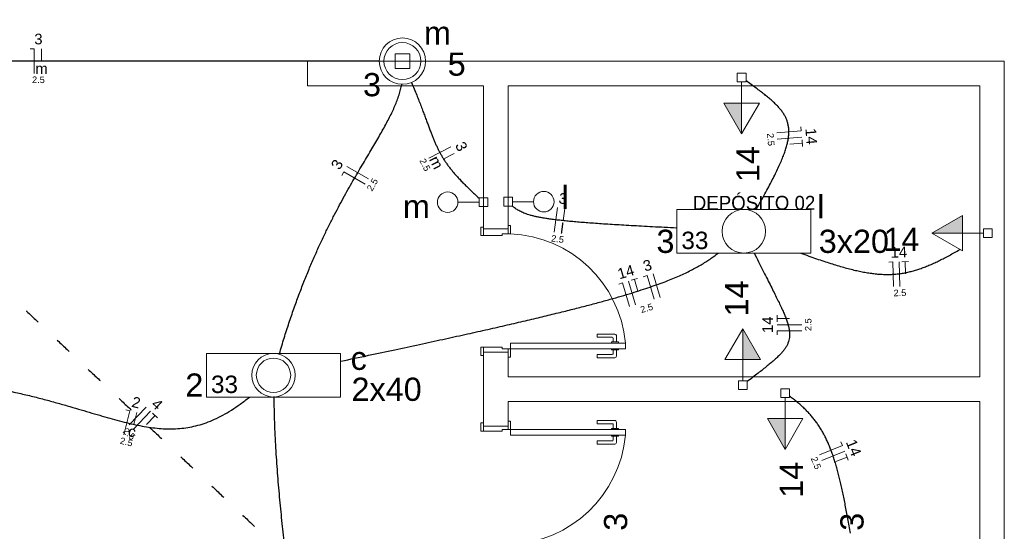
# Model space of a CAD drawing. Header units: millimetres. Extents: x 26 to 1362, y 24 to 358.
# Tile 253 of 256: x 1291 to 1297, y 287 to 290. Entities that reach past the tile are written whole.
import ezdxf

# ---------------------------------------------------------------- set-up
doc = ezdxf.new("R2010")
doc.units = ezdxf.units.MM
doc.linetypes.add('DOT2', pattern=[3.175, 0, -3.175])
for name, color, linetype, lineweight in [('EL-Condutos', 4, 'Continuous', 30), ('EL-Fios', 9, 'Continuous', 20), ('EL-Textos fios', 7, 'Continuous', 20), ('EL-Textos pontos', 5, 'Continuous', 20), ('MB ALVENARIA', 7, 'Continuous', 20), ('MB ESQUADRIA', 7, 'Continuous', 20), ('MB TEXTO 0', 7, 'Continuous', 20), ('P-SIMBOL', 5, 'Continuous', 20)]:
    doc.layers.add(name, color=color, linetype=linetype, lineweight=lineweight)
doc.styles.add('arial', font='arial.ttf')
doc.styles.add('AvantGardeBkBT', font='txt')

msp = doc.modelspace()

# ---------------------------------------------------------------- hatches: boundary and pattern name
at = {"layer": 'P-SIMBOL', "linetype": 'Continuous'}
for points in [[(1295.2566, 289.4539), (1295.2566, 289.2664), (1295.1483, 289.4539)], [(1296.6015, 288.6617), (1296.414, 288.6617), (1296.6015, 288.7699)], [(1295.2632, 287.892), (1295.2632, 288.0795), (1295.3714, 287.892)], [(1295.5217, 287.5329), (1295.5217, 287.3454), (1295.4134, 287.5329)]]:
    msp.add_hatch(color=256, dxfattribs=at).paths.add_polyline_path(points)

# ---------------------------------------------------------------- linework, layer by layer
at = {"layer": 'EL-Condutos', "linetype": 'Continuous'}
for points in [[(1293.0503, 289.709), (1292.8492, 289.709), (1292.6604, 289.709), (1292.4831, 289.709), (1292.3164, 289.709), (1292.1594, 289.709), (1292.0113, 289.709), (1291.8711, 289.709), (1291.7379, 289.709), (1291.611, 289.709), (1291.4893, 289.709), (1291.3721, 289.709), (1291.2583, 289.709), (1291.1473, 289.709), (1291.038, 289.709), (1290.9295, 289.709), (1290.8211, 289.709), (1290.7118, 289.709), (1290.6007, 289.709), (1290.487, 289.709), (1290.3698, 289.709), (1290.2481, 289.709), (1290.1211, 289.709), (1289.988, 289.709), (1289.8478, 289.709), (1289.6996, 289.709), (1289.5427, 289.709), (1289.376, 289.709), (1289.1987, 289.709), (1289.0099, 289.709), (1288.8088, 289.709)], [(1292.4419, 287.9283), (1292.4705, 288.0235), (1292.4998, 288.1148), (1292.5297, 288.2021), (1292.5601, 288.2856), (1292.5908, 288.3654), (1292.6219, 288.4418), (1292.6531, 288.5147), (1292.6844, 288.5845), (1292.7156, 288.6511), (1292.7468, 288.7147), (1292.7777, 288.7754), (1292.8083, 288.8335), (1292.8384, 288.889), (1292.868, 288.942), (1292.897, 288.9927), (1292.9253, 289.0413), (1292.9527, 289.0878), (1292.9792, 289.1324), (1293.0046, 289.1752), (1293.0289, 289.2164), (1293.0519, 289.2561), (1293.0736, 289.2944), (1293.0939, 289.3315), (1293.1126, 289.3674), (1293.1297, 289.4024), (1293.145, 289.4366), (1293.1584, 289.47), (1293.1699, 289.5029), (1293.1794, 289.5354), (1293.1867, 289.5675)], [(1293.2462, 289.5794), (1293.2626, 289.5396), (1293.2776, 289.5022), (1293.2914, 289.4671), (1293.3042, 289.4341), (1293.316, 289.4031), (1293.327, 289.3739), (1293.3372, 289.3464), (1293.3469, 289.3205), (1293.3561, 289.296), (1293.365, 289.2728), (1293.3737, 289.2508), (1293.3822, 289.2299), (1293.3908, 289.2098), (1293.3995, 289.1905), (1293.4085, 289.1718), (1293.4179, 289.1536), (1293.4278, 289.1357), (1293.4383, 289.1181), (1293.4495, 289.1006), (1293.4616, 289.083), (1293.4747, 289.0652), (1293.489, 289.0471), (1293.5044, 289.0286), (1293.5212, 289.0095), (1293.5395, 288.9896), (1293.5594, 288.9689), (1293.581, 288.9472), (1293.6045, 288.9243), (1293.6299, 288.9002), (1293.6574, 288.8747)], [(1295.3448, 288.8048), (1295.3725, 288.8543), (1295.3981, 288.9009), (1295.4216, 288.9446), (1295.443, 288.9856), (1295.4624, 289.0241), (1295.4797, 289.0602), (1295.4949, 289.0941), (1295.5081, 289.1258), (1295.5192, 289.1556), (1295.5283, 289.1836), (1295.5353, 289.21), (1295.5403, 289.2348), (1295.5432, 289.2582), (1295.5441, 289.2805), (1295.543, 289.3016), (1295.5398, 289.3218), (1295.5346, 289.3413), (1295.5274, 289.3601), (1295.5181, 289.3784), (1295.5068, 289.3964), (1295.4935, 289.4141), (1295.4782, 289.4319), (1295.4609, 289.4497), (1295.4415, 289.4677), (1295.4202, 289.4862), (1295.3968, 289.5051), (1295.3715, 289.5248), (1295.3442, 289.5453), (1295.3148, 289.5667), (1295.2835, 289.5893)], [(1294.8608, 288.6927), (1294.7856, 288.6965), (1294.7144, 288.7002), (1294.6472, 288.7038), (1294.5839, 288.7073), (1294.5242, 288.7108), (1294.4682, 288.7142), (1294.4155, 288.7175), (1294.3662, 288.7209), (1294.3201, 288.7242), (1294.277, 288.7276), (1294.2369, 288.7311), (1294.1996, 288.7346), (1294.1649, 288.7381), (1294.1328, 288.7418), (1294.1031, 288.7455), (1294.0757, 288.7494), (1294.0504, 288.7535), (1294.0272, 288.7577), (1294.0059, 288.762), (1293.9864, 288.7666), (1293.9685, 288.7714), (1293.9522, 288.7764), (1293.9372, 288.7817), (1293.9235, 288.7872), (1293.9109, 288.793), (1293.8993, 288.7991), (1293.8886, 288.8055), (1293.8787, 288.8122), (1293.8693, 288.8193), (1293.8605, 288.8268)], [(1292.8164, 287.8828), (1292.9848, 287.9183), (1293.1442, 287.9523), (1293.2948, 287.9846), (1293.4369, 288.0155), (1293.5708, 288.045), (1293.6968, 288.0731), (1293.8152, 288.1), (1293.9263, 288.1257), (1294.0303, 288.1503), (1294.1277, 288.1739), (1294.2185, 288.1965), (1294.3033, 288.2182), (1294.3822, 288.2391), (1294.4556, 288.2592), (1294.5237, 288.2787), (1294.5868, 288.2976), (1294.6453, 288.316), (1294.6993, 288.3339), (1294.7493, 288.3514), (1294.7955, 288.3686), (1294.8382, 288.3856), (1294.8777, 288.4024), (1294.9143, 288.4192), (1294.9483, 288.4359), (1294.9799, 288.4527), (1295.0095, 288.4697), (1295.0374, 288.4868), (1295.0638, 288.5043), (1295.089, 288.5221), (1295.1135, 288.5403)], [(1295.3332, 288.5411), (1295.3596, 288.4876), (1295.3845, 288.4379), (1295.4077, 288.3918), (1295.4293, 288.3491), (1295.4493, 288.3096), (1295.4675, 288.2731), (1295.484, 288.2394), (1295.4987, 288.2082), (1295.5116, 288.1794), (1295.5226, 288.1528), (1295.5316, 288.1282), (1295.5388, 288.1053), (1295.544, 288.0839), (1295.5471, 288.0639), (1295.5482, 288.0451), (1295.5471, 288.0271), (1295.544, 288.0099), (1295.5386, 287.9932), (1295.531, 287.9768), (1295.5212, 287.9606), (1295.5091, 287.9442), (1295.4946, 287.9275), (1295.4778, 287.9103), (1295.4586, 287.8924), (1295.4369, 287.8735), (1295.4127, 287.8536), (1295.3859, 287.8323), (1295.3566, 287.8094), (1295.3247, 287.7848), (1295.2902, 287.7583)], [(1295.6174, 288.5401), (1295.6661, 288.5225), (1295.7124, 288.5062), (1295.7566, 288.4912), (1295.7988, 288.4775), (1295.8389, 288.465), (1295.8773, 288.4539), (1295.914, 288.4441), (1295.9492, 288.4355), (1295.9829, 288.4282), (1296.0153, 288.4222), (1296.0466, 288.4174), (1296.0768, 288.4139), (1296.106, 288.4117), (1296.1345, 288.4107), (1296.1623, 288.4109), (1296.1896, 288.4125), (1296.2165, 288.4152), (1296.2431, 288.4192), (1296.2695, 288.4244), (1296.2959, 288.4309), (1296.3224, 288.4386), (1296.3492, 288.4475), (1296.3762, 288.4576), (1296.4038, 288.469), (1296.432, 288.4815), (1296.4609, 288.4953), (1296.4906, 288.5102), (1296.5214, 288.5264), (1296.5532, 288.5438), (1296.5863, 288.5623)], [(1290.2583, 287.7805), (1290.3711, 287.7696), (1290.4783, 287.7565), (1290.5802, 287.7414), (1290.6771, 287.7247), (1290.7691, 287.7067), (1290.8566, 287.6876), (1290.9398, 287.6677), (1291.0189, 287.6474), (1291.0943, 287.6269), (1291.1661, 287.6064), (1291.2347, 287.5864), (1291.3003, 287.567), (1291.3631, 287.5486), (1291.4234, 287.5314), (1291.4815, 287.5158), (1291.5376, 287.502), (1291.592, 287.4904), (1291.6449, 287.4811), (1291.6966, 287.4746), (1291.7473, 287.471), (1291.7973, 287.4708), (1291.8469, 287.4741), (1291.8963, 287.4812), (1291.9458, 287.4925), (1291.9956, 287.5083), (1292.046, 287.5287), (1292.0972, 287.5542), (1292.1495, 287.585), (1292.2032, 287.6214), (1292.2585, 287.6636)], [(1292.4068, 287.6673), (1292.4111, 287.5093), (1292.4185, 287.3549), (1292.4285, 287.204), (1292.4408, 287.0566), (1292.4552, 286.9125), (1292.4712, 286.772), (1292.4886, 286.6348), (1292.507, 286.5009), (1292.5261, 286.3705), (1292.5457, 286.2433), (1292.5652, 286.1194), (1292.5845, 285.9988), (1292.6033, 285.8814), (1292.6211, 285.7673), (1292.6376, 285.6563), (1292.6526, 285.5485), (1292.6657, 285.4439), (1292.6766, 285.3423), (1292.685, 285.2439), (1292.6905, 285.1485), (1292.6928, 285.0562), (1292.6916, 284.9668), (1292.6866, 284.8805), (1292.6774, 284.7971), (1292.6637, 284.7166), (1292.6452, 284.6391), (1292.6216, 284.5644), (1292.5925, 284.4926), (1292.5576, 284.4237), (1292.5166, 284.3575)], [(1295.9196, 286.8351), (1295.9115, 286.8803), (1295.9035, 286.9238), (1295.8957, 286.9657), (1295.8879, 287.0059), (1295.8802, 287.0447), (1295.8724, 287.082), (1295.8646, 287.1179), (1295.8566, 287.1523), (1295.8485, 287.1855), (1295.8402, 287.2174), (1295.8316, 287.2481), (1295.8226, 287.2777), (1295.8133, 287.3061), (1295.8036, 287.3334), (1295.7933, 287.3598), (1295.7826, 287.3852), (1295.7713, 287.4096), (1295.7593, 287.4333), (1295.7467, 287.4561), (1295.7333, 287.4782), (1295.7192, 287.4996), (1295.7042, 287.5203), (1295.6883, 287.5404), (1295.6715, 287.56), (1295.6538, 287.5791), (1295.6349, 287.5977), (1295.6151, 287.616), (1295.594, 287.6339), (1295.5718, 287.6516), (1295.5484, 287.669)]]:
    msp.add_spline(points, degree=3, dxfattribs=at)
at = {"layer": 'EL-Condutos', "linetype": 'DOT2', "ltscale": 0.05}
msp.add_spline([(1289.3948, 289.6085), (1289.6047, 289.4105), (1289.8011, 289.2252), (1289.9849, 289.0518), (1290.1572, 288.8893), (1290.3189, 288.7368), (1290.4709, 288.5933), (1290.6143, 288.4581), (1290.7499, 288.3301), (1290.8788, 288.2086), (1291.0019, 288.0924), (1291.1202, 287.9808), (1291.2346, 287.8729), (1291.3462, 287.7677), (1291.4558, 287.6643), (1291.5644, 287.5618), (1291.6731, 287.4593), (1291.7827, 287.3559), (1291.8942, 287.2507), (1292.0086, 287.1428), (1292.1269, 287.0312), (1292.25, 286.915), (1292.3789, 286.7935), (1292.5146, 286.6655), (1292.6579, 286.5303), (1292.8099, 286.3868), (1292.9716, 286.2343), (1293.1439, 286.0718), (1293.3278, 285.8984), (1293.5241, 285.7131), (1293.734, 285.5151)], degree=3, dxfattribs=at)
at = {"layer": 'EL-Fios'}
for p, q in [((1290.9233, 289.784), (1290.9483, 289.784)), ((1290.9483, 289.634), (1290.9483, 289.784)), ((1290.993, 289.709), (1290.993, 289.784)), ((1295.4702, 289.272), (1295.6197, 289.2839)), ((1295.6177, 289.3088), (1295.6197, 289.2839)), ((1295.4731, 289.2346), (1295.6227, 289.2465)), ((1295.5509, 289.2032), (1295.6256, 289.2091)), ((1295.6241, 289.2291), (1295.6272, 289.1892)), ((1293.3511, 289.1189), (1293.4851, 289.1863)), ((1293.4382, 289.1126), (1293.5052, 289.1463)), ((1292.822, 289.0127), (1292.8344, 289.0344)), ((1292.9646, 288.9598), (1292.8344, 289.0344)), ((1292.9832, 288.9924), (1292.853, 289.0669)), ((1294.1148, 288.6683), (1294.1345, 288.817)), ((1294.169, 288.7368), (1294.1789, 288.8111)), ((1296.1526, 288.4857), (1296.1776, 288.4864)), ((1296.1821, 288.3365), (1296.1776, 288.4864)), ((1296.2196, 288.3376), (1296.2151, 288.4875)), ((1296.2326, 288.4881), (1296.2725, 288.4893)), ((1296.2548, 288.4137), (1296.2526, 288.4887)), ((1294.7599, 288.27), (1294.7175, 288.4139)), ((1294.5077, 288.3522), (1294.5317, 288.3592)), ((1294.574, 288.2153), (1294.5317, 288.3592)), ((1294.61, 288.2259), (1294.5676, 288.3698)), ((1294.5844, 288.3748), (1294.6228, 288.3861)), ((1294.6248, 288.3085), (1294.6036, 288.3804)), ((1294.6576, 288.3963), (1294.6816, 288.4034)), ((1294.7239, 288.2595), (1294.6816, 288.4034)), ((1295.4731, 288.1222), (1295.4731, 288.1622)), ((1295.5481, 288.1422), (1295.4731, 288.1422)), ((1295.6231, 288.1047), (1295.4731, 288.1047)), ((1295.6231, 288.0672), (1295.4731, 288.0672)), ((1295.4731, 288.0422), (1295.4731, 288.0672)), ((1291.4939, 287.4353), (1291.5303, 287.5808)), ((1291.506, 287.5869), (1291.5303, 287.5808)), ((1291.5266, 287.4944), (1291.6295, 287.6035)), ((1291.5539, 287.4686), (1291.6568, 287.5777)), ((1291.5555, 287.4972), (1291.5737, 287.57)), ((1291.6326, 287.4974), (1291.6841, 287.552)), ((1291.6695, 287.5657), (1291.6986, 287.5383)), ((1295.8612, 287.3919), (1295.8706, 287.3687)), ((1295.7315, 287.3126), (1295.8706, 287.3687)), ((1295.7455, 287.2778), (1295.8846, 287.334)), ((1295.8291, 287.2711), (1295.8986, 287.2992)), ((1295.8911, 287.3177), (1295.9061, 287.2807))]:
    msp.add_line(p, q, dxfattribs=at)
at = {"layer": 'MB ALVENARIA'}
for points in [[(1292.6135, 289.709), (1296.856, 289.709)], [(1292.6135, 289.709), (1292.6135, 289.5585)], [(1296.856, 281.8435), (1296.856, 289.709)], [(1292.6135, 289.5585), (1293.684, 289.5585)], [(1293.684, 288.688), (1293.684, 289.5585)], [(1293.834, 289.5585), (1296.706, 289.5585)], [(1293.834, 288.688), (1293.834, 289.5585)], [(1296.706, 287.7875), (1296.706, 289.5585)], [(1293.684, 287.4875), (1293.684, 287.9375)], [(1293.834, 287.7875), (1293.834, 287.9375)], [(1293.834, 287.7875), (1296.706, 287.7875)], [(1293.834, 287.6375), (1296.706, 287.6375)], [(1293.834, 287.4875), (1293.834, 287.6375)], [(1296.706, 285.216), (1296.706, 287.6375)]]:
    msp.add_lwpolyline(points, dxfattribs=at)
at = {"layer": 'MB ESQUADRIA'}
for p, q in [((1293.684, 288.648), (1293.684, 288.683)), ((1293.684, 288.648), (1293.684, 288.683)), ((1293.799, 288.658), (1293.799, 288.648)), ((1293.799, 288.658), (1293.834, 288.658)), ((1293.799, 288.658), (1293.799, 288.648)), ((1293.799, 288.658), (1293.834, 288.658)), ((1293.834, 288.658), (1293.834, 288.683)), ((1293.834, 288.658), (1293.834, 288.683)), ((1293.799, 288.648), (1293.684, 288.648)), ((1293.799, 288.648), (1293.684, 288.648)), ((1294.377, 288.048), (1294.377, 288.028)), ((1294.484, 288.048), (1294.377, 288.048)), ((1294.377, 288.048), (1294.377, 288.028)), ((1294.484, 288.048), (1294.377, 288.048)), ((1294.377, 288.028), (1294.469, 288.028)), ((1294.377, 288.028), (1294.469, 288.028)), ((1294.464, 287.9995), (1294.464, 287.993)), ((1294.5065, 287.9995), (1294.464, 287.9995)), ((1294.464, 287.9995), (1294.464, 287.993)), ((1294.5065, 287.9995), (1294.464, 287.9995)), ((1294.474, 288.023), (1294.474, 287.9995)), ((1294.474, 288.023), (1294.474, 287.9995)), ((1294.494, 287.9995), (1294.494, 288.038)), ((1294.494, 287.9995), (1294.494, 288.038)), ((1294.5065, 287.993), (1294.5065, 287.9995)), ((1294.5065, 287.993), (1294.5065, 287.9995)), ((1293.799, 287.9675), (1293.684, 287.9675)), ((1293.684, 287.9675), (1293.684, 287.9325)), ((1293.799, 287.9675), (1293.684, 287.9675)), ((1293.684, 287.9675), (1293.684, 287.9325)), ((1293.799, 287.9675), (1293.684, 287.9675)), ((1293.684, 287.9675), (1293.684, 287.9325)), ((1293.799, 287.9675), (1293.684, 287.9675)), ((1293.684, 287.9675), (1293.684, 287.9325)), ((1293.799, 287.9575), (1293.799, 287.9675)), ((1293.799, 287.9575), (1293.799, 287.9675)), ((1293.799, 287.9575), (1293.799, 287.9675)), ((1293.799, 287.9575), (1293.799, 287.9675)), ((1293.799, 287.9575), (1293.834, 287.9575)), ((1293.799, 287.9575), (1293.834, 287.9575)), ((1293.799, 287.9575), (1293.834, 287.9575)), ((1293.799, 287.9575), (1293.834, 287.9575)), ((1293.834, 287.9575), (1293.834, 287.9325)), ((1293.834, 287.9575), (1293.834, 287.9325)), ((1293.834, 287.9575), (1293.834, 287.9325)), ((1293.834, 287.9575), (1293.834, 287.9325)), ((1294.464, 287.9515), (1294.464, 287.958)), ((1294.464, 287.9515), (1294.464, 287.958)), ((1294.5065, 287.9515), (1294.464, 287.9515)), ((1294.5065, 287.9515), (1294.464, 287.9515)), ((1294.474, 287.928), (1294.474, 287.9515)), ((1294.474, 287.928), (1294.474, 287.9515)), ((1294.494, 287.9515), (1294.494, 287.913)), ((1294.494, 287.9515), (1294.494, 287.913)), ((1294.5065, 287.958), (1294.5065, 287.9515)), ((1294.5065, 287.958), (1294.5065, 287.9515)), ((1294.377, 287.903), (1294.377, 287.923)), ((1294.377, 287.923), (1294.469, 287.923)), ((1294.377, 287.903), (1294.377, 287.923)), ((1294.377, 287.923), (1294.469, 287.923)), ((1294.484, 287.903), (1294.377, 287.903)), ((1294.484, 287.903), (1294.377, 287.903)), ((1294.377, 287.522), (1294.377, 287.502)), ((1294.484, 287.522), (1294.377, 287.522)), ((1294.377, 287.522), (1294.377, 287.502)), ((1294.484, 287.522), (1294.377, 287.522)), ((1294.494, 287.473), (1294.494, 287.512)), ((1294.494, 287.473), (1294.494, 287.512)), ((1293.684, 287.4575), (1293.684, 287.4925)), ((1293.684, 287.4575), (1293.684, 287.4925)), ((1293.684, 287.4575), (1293.684, 287.4925)), ((1293.684, 287.4575), (1293.684, 287.4925)), ((1293.799, 287.4575), (1293.684, 287.4575)), ((1293.799, 287.4575), (1293.684, 287.4575)), ((1293.799, 287.4575), (1293.684, 287.4575)), ((1293.799, 287.4575), (1293.684, 287.4575)), ((1293.799, 287.467), (1293.834, 287.467)), ((1293.799, 287.467), (1293.799, 287.4575)), ((1293.799, 287.467), (1293.834, 287.467)), ((1293.799, 287.467), (1293.799, 287.4575)), ((1293.799, 287.467), (1293.834, 287.467)), ((1293.799, 287.467), (1293.799, 287.4575)), ((1293.799, 287.467), (1293.834, 287.467)), ((1293.799, 287.467), (1293.799, 287.4575)), ((1293.834, 287.467), (1293.834, 287.4925)), ((1293.834, 287.467), (1293.834, 287.4925)), ((1293.834, 287.467), (1293.834, 287.4925)), ((1293.834, 287.467), (1293.834, 287.4925)), ((1294.377, 287.502), (1294.469, 287.502)), ((1294.377, 287.502), (1294.469, 287.502)), ((1294.464, 287.473), (1294.464, 287.467)), ((1294.5065, 287.473), (1294.464, 287.473)), ((1294.464, 287.473), (1294.464, 287.467)), ((1294.5065, 287.473), (1294.464, 287.473)), ((1294.474, 287.497), (1294.474, 287.473)), ((1294.474, 287.497), (1294.474, 287.473)), ((1294.5065, 287.467), (1294.5065, 287.473)), ((1294.5065, 287.467), (1294.5065, 287.473)), ((1294.377, 287.377), (1294.377, 287.397)), ((1294.377, 287.397), (1294.469, 287.397)), ((1294.377, 287.377), (1294.377, 287.397)), ((1294.377, 287.397), (1294.469, 287.397)), ((1294.464, 287.4255), (1294.464, 287.432)), ((1294.464, 287.4255), (1294.464, 287.432)), ((1294.5065, 287.4255), (1294.464, 287.4255)), ((1294.5065, 287.4255), (1294.464, 287.4255)), ((1294.474, 287.402), (1294.474, 287.4255)), ((1294.474, 287.402), (1294.474, 287.4255)), ((1294.494, 287.4255), (1294.494, 287.387)), ((1294.494, 287.4255), (1294.494, 287.387)), ((1294.5065, 287.432), (1294.5065, 287.4255)), ((1294.5065, 287.432), (1294.5065, 287.4255)), ((1294.484, 287.377), (1294.377, 287.377)), ((1294.484, 287.377), (1294.377, 287.377))]:
    msp.add_line(p, q, dxfattribs=at)
for points in [[(1293.684, 288.648), (1293.669, 288.648), (1293.669, 288.698), (1293.684, 288.698), (1293.684, 288.683)], [(1293.684, 288.648), (1293.669, 288.648), (1293.669, 288.698), (1293.684, 288.698), (1293.684, 288.683)], [(1293.684, 288.688), (1293.834, 288.688)], [(1293.834, 288.683), (1293.834, 288.708), (1293.849, 288.708), (1293.849, 288.658), (1293.834, 288.658), (1293.834, 288.658)], [(1293.834, 288.683), (1293.834, 288.708), (1293.849, 288.708), (1293.849, 288.658), (1293.834, 288.658), (1293.834, 288.658)], [(1294.5495, 287.9925), (1293.849, 287.9925), (1293.849, 287.9575), (1294.5495, 287.9575), (1294.5495, 287.9925)], [(1293.684, 287.9675), (1293.669, 287.9675), (1293.669, 287.9175), (1293.684, 287.9175), (1293.684, 287.9325)], [(1293.684, 287.9675), (1293.669, 287.9675), (1293.669, 287.9175), (1293.684, 287.9175), (1293.684, 287.9325)], [(1293.684, 287.9675), (1293.669, 287.9675), (1293.669, 287.9175), (1293.684, 287.9175), (1293.684, 287.9325)], [(1293.684, 287.9675), (1293.669, 287.9675), (1293.669, 287.9175), (1293.684, 287.9175), (1293.684, 287.9325)], [(1293.834, 287.9375), (1293.834, 287.9375), (1293.684, 287.9375)], [(1293.834, 287.9325), (1293.834, 287.9075), (1293.849, 287.9075), (1293.849, 287.9575), (1293.834, 287.9575), (1293.834, 287.9575)], [(1293.834, 287.9325), (1293.834, 287.9075), (1293.849, 287.9075), (1293.849, 287.9575), (1293.834, 287.9575), (1293.834, 287.9575)], [(1293.834, 287.9325), (1293.834, 287.9075), (1293.849, 287.9075), (1293.849, 287.9575), (1293.834, 287.9575), (1293.834, 287.9575)], [(1293.834, 287.9325), (1293.834, 287.9075), (1293.849, 287.9075), (1293.849, 287.9575), (1293.834, 287.9575), (1293.834, 287.9575)], [(1293.834, 287.4925), (1293.834, 287.5175), (1293.849, 287.5175), (1293.849, 287.467), (1293.834, 287.467), (1293.834, 287.467)], [(1293.834, 287.4925), (1293.834, 287.5175), (1293.849, 287.5175), (1293.849, 287.467), (1293.834, 287.467), (1293.834, 287.467)], [(1293.834, 287.4925), (1293.834, 287.5175), (1293.849, 287.5175), (1293.849, 287.467), (1293.834, 287.467), (1293.834, 287.467)], [(1293.834, 287.4925), (1293.834, 287.5175), (1293.849, 287.5175), (1293.849, 287.467), (1293.834, 287.467), (1293.834, 287.467)], [(1293.684, 287.4575), (1293.669, 287.4575), (1293.669, 287.5075), (1293.684, 287.5075), (1293.684, 287.4925)], [(1293.684, 287.4575), (1293.669, 287.4575), (1293.669, 287.5075), (1293.684, 287.5075), (1293.684, 287.4925)], [(1293.684, 287.4575), (1293.669, 287.4575), (1293.669, 287.5075), (1293.684, 287.5075), (1293.684, 287.4925)], [(1293.684, 287.4575), (1293.669, 287.4575), (1293.669, 287.5075), (1293.684, 287.5075), (1293.684, 287.4925)], [(1293.834, 287.4875), (1293.834, 287.4875), (1293.684, 287.4875)], [(1294.5495, 287.4325), (1293.849, 287.4325), (1293.849, 287.467), (1294.5495, 287.467), (1294.5495, 287.4325)]]:
    msp.add_lwpolyline(points, dxfattribs=at)
at = {"layer": 'MB ESQUADRIA', "linetype": 'Continuous'}
for centre, start, end in [((1293.8175, 287.9235), 5.42622, 87.5491), ((1293.8175, 287.9235), 5.42622, 87.5491), ((1293.8175, 287.5015), 272.451, 354.574), ((1293.8175, 287.5015), 272.451, 354.574)]:
    msp.add_arc(centre, 0.7352, start, end, dxfattribs=at)
at = {"layer": 'MB ESQUADRIA'}
for centre, radius, start, end in [((1294.469, 288.023), 0.005, 0.02893, 90.0289), ((1294.469, 288.023), 0.005, 0.02893, 90.0289), ((1294.484, 288.038), 0.01, 0.02893, 90.0289), ((1294.484, 288.038), 0.01, 0.02893, 90.0289), ((1294.469, 287.928), 0.005, 270.029, 0.02893), ((1294.469, 287.928), 0.005, 270.029, 0.02893), ((1294.484, 287.913), 0.01, 270.029, 0.02893), ((1294.484, 287.913), 0.01, 270.029, 0.02893), ((1294.484, 287.512), 0.01, 359.971, 89.9711), ((1294.484, 287.512), 0.01, 359.971, 89.9711), ((1294.469, 287.497), 0.005, 359.971, 89.9711), ((1294.469, 287.497), 0.005, 359.971, 89.9711), ((1294.469, 287.402), 0.005, 269.971, 359.971), ((1294.469, 287.402), 0.005, 269.971, 359.971), ((1294.484, 287.387), 0.01, 269.971, 359.971), ((1294.484, 287.387), 0.01, 269.971, 359.971)]:
    msp.add_arc(centre, radius, start, end, dxfattribs=at)
at = {"layer": 'P-SIMBOL'}
for p, q in [((1293.1465, 289.7532), (1293.235, 289.7532)), ((1293.1465, 289.6648), (1293.1465, 289.7532)), ((1293.235, 289.7532), (1293.235, 289.6648)), ((1293.235, 289.6648), (1293.1465, 289.6648)), ((1295.23, 289.635), (1295.2831, 289.635)), ((1295.23, 289.582), (1295.23, 289.635)), ((1295.2831, 289.635), (1295.2831, 289.582)), ((1295.2831, 289.582), (1295.23, 289.582)), ((1295.2566, 289.4539), (1295.2566, 289.582)), ((1295.2566, 289.2664), (1295.1483, 289.4539)), ((1295.1483, 289.4539), (1295.3648, 289.4539)), ((1295.2566, 289.2664), (1295.2566, 289.4539)), ((1295.3648, 289.4539), (1295.2566, 289.2664)), ((1293.529, 288.8503), (1293.6575, 288.8503)), ((1293.6575, 288.8238), (1293.6575, 288.8769)), ((1293.6575, 288.8769), (1293.7105, 288.8769)), ((1293.7105, 288.8769), (1293.7105, 288.8238)), ((1293.8075, 288.8268), (1293.8075, 288.8799)), ((1293.8075, 288.8799), (1293.8605, 288.8799)), ((1293.8605, 288.8799), (1293.8605, 288.8268)), ((1293.989, 288.8533), (1293.8605, 288.8533)), ((1293.7105, 288.8238), (1293.6575, 288.8238)), ((1293.8605, 288.8268), (1293.8075, 288.8268)), ((1294.862, 288.8055), (1295.678, 288.8055)), ((1294.862, 288.8055), (1294.862, 288.5405)), ((1295.678, 288.8055), (1295.678, 288.5405)), ((1296.414, 288.6617), (1296.6015, 288.7699)), ((1296.6015, 288.7699), (1296.6015, 288.5534)), ((1296.414, 288.6617), (1296.6015, 288.6617)), ((1296.6015, 288.5534), (1296.414, 288.6617)), ((1296.6015, 288.6617), (1296.7295, 288.6617)), ((1296.7295, 288.6351), (1296.7295, 288.6882)), ((1296.7295, 288.6882), (1296.7825, 288.6882)), ((1296.7825, 288.6882), (1296.7825, 288.6351)), ((1296.7825, 288.6351), (1296.7295, 288.6351)), ((1294.862, 288.5405), (1295.678, 288.5405)), ((1295.1549, 287.892), (1295.2632, 288.0795)), ((1295.2632, 288.0795), (1295.2632, 287.892)), ((1295.2632, 288.0795), (1295.3714, 287.892)), ((1291.9976, 287.9296), (1292.8137, 287.9296)), ((1291.9976, 287.9296), (1291.9976, 287.6646)), ((1292.8137, 287.9296), (1292.8137, 287.6646)), ((1295.3714, 287.892), (1295.1549, 287.892)), ((1295.2632, 287.892), (1295.2632, 287.764)), ((1295.2366, 287.764), (1295.2897, 287.764)), ((1295.2366, 287.711), (1295.2366, 287.764)), ((1295.2897, 287.764), (1295.2897, 287.711)), ((1295.2897, 287.711), (1295.2366, 287.711)), ((1295.4952, 287.714), (1295.5482, 287.714)), ((1295.4952, 287.661), (1295.4952, 287.714)), ((1295.5482, 287.714), (1295.5482, 287.661)), ((1291.9976, 287.6646), (1292.8137, 287.6646)), ((1295.5482, 287.661), (1295.4952, 287.661)), ((1295.5217, 287.5329), (1295.5217, 287.661)), ((1295.5217, 287.3454), (1295.4134, 287.5329)), ((1295.4134, 287.5329), (1295.6299, 287.5329)), ((1295.5217, 287.3454), (1295.5217, 287.5329)), ((1295.6299, 287.5329), (1295.5217, 287.3454))]:
    msp.add_line(p, q, dxfattribs=at)
for centre, radius in [((1293.1905, 289.709), 0.1412), ((1293.1905, 289.709), 0.1125), ((1293.4665, 288.8503), 0.0625), ((1294.0515, 288.8533), 0.0625), ((1295.27, 288.673), 0.1325), ((1292.4056, 287.7971), 0.1325), ((1292.4056, 287.7971), 0.1046)]:
    msp.add_circle(centre, radius, dxfattribs=at)

# ---------------------------------------------------------------- texts
at = {"layer": 'EL-Textos fios', "attachment_point": 8, "line_spacing_factor": 0.798, "style": 'arial'}
for s, insert, char_height, width in [('3', (1290.974, 289.8099), 0.065, 0.078), ('m', (1290.993, 289.6309), 0.065, 0.078), ('2.5', (1290.974, 289.5747), 0.04, 0.144)]:
    msp.add_mtext(s, dxfattribs=dict(at, insert=insert, char_height=char_height, width=width))
for s, insert, char_height, width, rotation in [('2.5', (1295.4137, 289.23), 0.04, 0.144, 274.56138), ('14', (1295.6484, 289.2487), 0.065, 0.156, 274.56138), ('3', (1293.5202, 289.1746), 0.065, 0.078, 296.69474), ('m', (1293.3687, 289.0776), 0.065, 0.078, 296.69474), ('3', (1292.8214, 289.0637), 0.065, 0.078, 60.20068), ('2.5', (1293.3098, 289.0689), 0.04, 0.144, 296.69474), ('2.5', (1293.0256, 288.9466), 0.04, 0.144, 60.20068), ('3', (1294.1639, 288.8393), 0.065, 0.078, 352.44926), ('l', (1294.1589, 288.6593), 0.065, 0.078, 352.44926), ('2.5', (1294.1328, 288.6061), 0.04, 0.144, 352.44926), ('14', (1296.2144, 288.5134), 0.065, 0.156, 1.71887), ('14', (1294.5605, 288.3946), 0.065, 0.156, 16.40951), ('3', (1294.692, 288.4336), 0.065, 0.078, 16.40951), ('2.5', (1296.2211, 288.2782), 0.04, 0.144, 1.71887), ('2.5', (1294.6838, 288.1857), 0.04, 0.144, 16.40951), ('14', (1295.4471, 288.1045), 0.065, 0.156, 90.00021), ('2.5', (1295.6823, 288.1045), 0.04, 0.144, 90.00021), ('2', (1291.5617, 287.5998), 0.065, 0.078, 345.96911), ('4', (1291.6748, 287.5966), 0.065, 0.078, 316.66804), ('2.5', (1291.5131, 287.4251), 0.04, 0.144, 316.66804), ('c', (1291.5367, 287.4218), 0.065, 0.078, 345.96911), ('2.5', (1291.5047, 287.3713), 0.04, 0.144, 345.96911), ('14', (1295.9089, 287.3435), 0.065, 0.156, 291.97929), ('2.5', (1295.6903, 287.2554), 0.04, 0.144, 291.97929)]:
    msp.add_mtext(s, dxfattribs=dict(at, insert=insert, char_height=char_height, width=width, rotation=rotation))
at = {"layer": 'EL-Textos pontos', "char_height": 0.1412, "line_spacing_factor": 0.798, "style": 'arial'}
for s, insert, width, attachment_point in [('m', (1293.404, 289.8096), 0.16944, 8), ('5', (1293.521, 289.6181), 0.16944, 8), ('3', (1293.0055, 289.4931), 0.16944, 8), ('l', (1294.16, 288.8091), 0.16944, 7), ('m', (1293.358, 288.7536), 0.16944, 9), ('l', (1295.717, 288.7511), 0.16944, 7), ('3', (1294.7375, 288.5396), 0.16944, 7), ('3x20', (1295.726, 288.5396), 0.67776, 7), ('14', (1296.2295, 288.5536), 0.33888, 8), ('c', (1292.8755, 287.8276), 0.16944, 7), ('2', (1291.8685, 287.6666), 0.16944, 7), ('2x40', (1292.8805, 287.6391), 0.67776, 7)]:
    msp.add_mtext(s, dxfattribs=dict(at, insert=insert, width=width, attachment_point=attachment_point))
at = {"layer": 'EL-Textos pontos', "char_height": 0.1412, "rotation": 90.00021, "line_spacing_factor": 0.798, "style": 'arial'}
for s, insert, width, attachment_point in [('14', (1295.3644, 289.0815), 0.33888, 8), ('14', (1295.2964, 288.2645), 0.33888, 8), ('14', (1295.6299, 287.1605), 0.33888, 8), ('3', (1294.5614, 286.96), 0.16944, 9), ('3', (1296.0009, 286.96), 0.16944, 9)]:
    msp.add_mtext(s, dxfattribs=dict(at, insert=insert, width=width, attachment_point=attachment_point))
at = {"layer": 'MB TEXTO 0', "insert": (1294.959, 288.8026), "char_height": 0.085056, "width": 1.122733, "attachment_point": 7, "rotation": 0.00084, "line_spacing_factor": 0.798, "style": 'AvantGardeBkBT'}
msp.add_mtext('DEPÓSITO 02', dxfattribs=at)
at = {"layer": 'P-SIMBOL', "char_height": 0.1059, "width": 0.25416, "attachment_point": 7, "line_spacing_factor": 0.798, "style": 'arial'}
for insert in [(1294.8895, 288.5634), (1292.025, 287.6874)]:
    msp.add_mtext('33', dxfattribs=dict(at, insert=insert))

doc.saveas('drawing.dxf')
